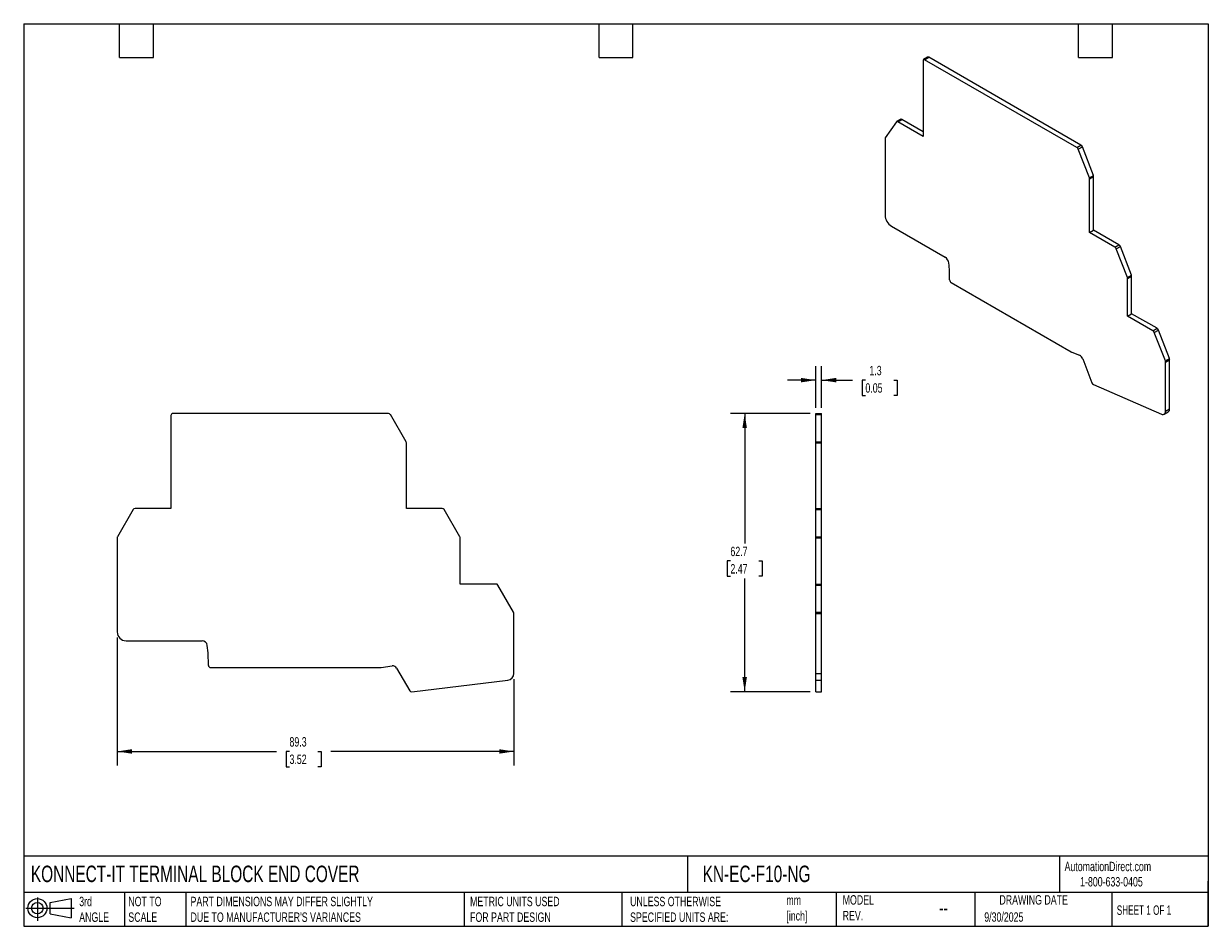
# Model space of a CAD drawing. Header units: millimetres. Extents: x 6 to 273, y 6 to 210.
import ezdxf

# ---------------------------------------------------------------- set-up
doc = ezdxf.new("R2010")
doc.units = ezdxf.units.MM
doc.linetypes.add('SLD-Solid', pattern=[0])
doc.layers.add('DIMENSIONS', color=140, linetype='SLD-Solid', lineweight=25)
doc.layers.add('TEXT', color=140, linetype='SLD-Solid', lineweight=25)
doc.layers.add('SLD-DEFPOINTS', color=7, linetype='Continuous')
doc.styles.add('SLDTEXTSTYLE0', font='TXT', dxfattribs={"width": 0.7})
doc.styles.add('SLDTEXTSTYLE1', font='TXT', dxfattribs={"width": 0.65})
doc.dimstyles.new('SLDDIMSTYLE0', dxfattribs={"dimtxt": 2.158008, "dimasz": 3.302, "dimexe": 0, "dimexo": 0.0625, "dimgap": 0.539502, "dimtad": 0, "dimtih": 1, "dimtoh": 1, "dimdec": 1, "dimrnd": 1e-09, "dimzin": 12, "dimdsep": 46, "dimtxsty": 'SLDTEXTSTYLE0', "dimsah": 1, "dimcen": 0.09, "dimadec": 0, "dimazin": 3, "dimtfac": 1, "dimtdec": 1, "dimtofl": 0, "dimtmove": 0, "dimatfit": 3, "dimfxl": 0, "dimfrac": 2, "dimtolj": 1, "dimtzin": 12, "dimarcsym": 0})
doc.dimstyles.new('SLDDIMSTYLE1', dxfattribs={"dimtxt": 2.158008, "dimasz": 3.302, "dimexe": 0, "dimexo": 0.0625, "dimgap": 0.539502, "dimtad": 0, "dimtih": 1, "dimtoh": 1, "dimdec": 1, "dimrnd": 1e-09, "dimzin": 12, "dimdsep": 46, "dimtxsty": 'SLDTEXTSTYLE0', "dimsah": 1, "dimcen": 0.09, "dimadec": 0, "dimazin": 3, "dimtfac": 1, "dimtdec": 1, "dimtmove": 0, "dimatfit": 0, "dimfxl": 0, "dimfrac": 2, "dimtolj": 1, "dimtzin": 12, "dimarcsym": 0})

# ---------------------------------------------------------------- blocks, each defined once
blk = doc.blocks.new('Block11')
at = {"color": 7, "linetype": 'SLD-Solid', "lineweight": 18}
for p, q in [((0, 2.88), (10.87, 2.88)), ((2.59, 5.31), (2.59, 0)), ((5.48, 4.17), (10.18, 5.03)), ((5.48, 1.6), (5.48, 4.17)), ((10.18, 5.03), (10.18, 0.73)), ((5.48, 1.6), (10.18, 0.73))]:
    blk.add_line(p, q, dxfattribs=at)
for radius in [2.15, 1.29]:
    blk.add_circle((2.59, 2.88), radius, dxfattribs=at)
blk = doc.blocks.new('Block12')
at = {"layer": 'SLD-DEFPOINTS'}
blk.add_blockref('Block11', (0, 0), dxfattribs=at)
blk = doc.blocks.new('_D')
at = {"layer": 'DIMENSIONS'}
for p, q in [((27.4, 71.35), (27.4, 42.54)), ((116.7, 61.99), (116.7, 42.54)), ((27.4, 45.71), (63.26, 45.71)), ((66.19, 45.71), (65.46, 45.71)), ((65.46, 45.71), (65.46, 42.28)), ((72.6, 45.71), (73.33, 45.71)), ((73.33, 45.71), (73.33, 42.28)), ((116.7, 45.71), (75.52, 45.71)), ((65.46, 42.28), (66.19, 42.28)), ((73.33, 42.28), (72.6, 42.28))]:
    blk.add_line(p, q, dxfattribs=at)
for points in [[(27.4, 45.71), (30.7, 45.21), (30.7, 46.22)], [(116.7, 45.71), (113.4, 46.22), (113.4, 45.21)]]:
    blk.add_solid(points, dxfattribs=at)
at = {"layer": 'DIMENSIONS', "char_height": 2.117, "attachment_point": 1, "style": 'SLDTEXTSTYLE0'}
for s, insert in [('89.3', (66.19, 48.93)), ('3.52', (66.19, 45.01))]:
    blk.add_mtext(s, dxfattribs=dict(at, insert=insert))
blk = doc.blocks.new('_D_1')
at = {"layer": 'DIMENSIONS'}
for p, q in [((184.67, 123.08), (184.67, 132.48)), ((185.97, 123.08), (185.97, 132.48)), ((184.67, 129.3), (178.32, 129.3)), ((185.97, 129.3), (192.93, 129.3)), ((195.85, 129.3), (195.13, 129.3)), ((195.13, 129.3), (195.13, 125.87)), ((202.27, 129.3), (202.99, 129.3)), ((202.99, 129.3), (202.99, 125.87)), ((195.13, 125.87), (195.85, 125.87)), ((202.99, 125.87), (202.27, 125.87))]:
    blk.add_line(p, q, dxfattribs=at)
for points in [[(184.67, 129.3), (181.36, 129.81), (181.36, 128.8)], [(185.97, 129.3), (189.27, 128.8), (189.27, 129.81)]]:
    blk.add_solid(points, dxfattribs=at)
at = {"layer": 'DIMENSIONS', "char_height": 2.117, "attachment_point": 1, "style": 'SLDTEXTSTYLE0'}
for s, insert in [('1.3', (196.75, 132.52)), ('0.05', (195.85, 128.6))]:
    blk.add_mtext(s, dxfattribs=dict(at, insert=insert))
blk = doc.blocks.new('_D_2')
at = {"layer": 'DIMENSIONS'}
for p, q in [((183.4, 121.81), (165.49, 121.81)), ((168.67, 121.81), (168.67, 92.5)), ((165.46, 88.59), (164.73, 88.59)), ((164.73, 88.59), (164.73, 85.16)), ((171.87, 88.59), (172.6, 88.59)), ((172.6, 88.59), (172.6, 85.16)), ((164.73, 85.16), (165.46, 85.16)), ((168.67, 59.13), (168.67, 84.68)), ((172.6, 85.16), (171.87, 85.16)), ((183.4, 59.13), (165.49, 59.13))]:
    blk.add_line(p, q, dxfattribs=at)
for points in [[(168.67, 121.81), (168.16, 118.51), (169.17, 118.51)], [(168.67, 59.13), (169.17, 62.44), (168.16, 62.44)]]:
    blk.add_solid(points, dxfattribs=at)
at = {"layer": 'DIMENSIONS', "char_height": 2.117, "attachment_point": 1, "style": 'SLDTEXTSTYLE0'}
for s, insert in [('62.7', (165.46, 91.8)), ('2.47', (165.46, 87.89))]:
    blk.add_mtext(s, dxfattribs=dict(at, insert=insert))

msp = doc.modelspace()

# ---------------------------------------------------------------- linework, layer by layer
for p, q in [((208.84, 201.25), (208.84, 184.18)), ((209.86, 202.01), (208.94, 201.48)), ((209.19, 201.45), (210.11, 201.98)), ((243.46, 181.67), (209.19, 201.45)), ((244.38, 182.2), (210.11, 201.98)), ((202.83, 187.45), (200.33, 183.89)), ((203.8, 188.03), (202.88, 187.5)), ((203.13, 187.48), (204.05, 188.01)), ((208.84, 184.18), (203.13, 187.48)), ((208.84, 185.24), (204.05, 188.01)), ((200.28, 183.72), (200.28, 166.43)), ((243.46, 181.67), (244.38, 182.2)), ((243.77, 181.29), (244.69, 181.82)), ((247.19, 175.38), (244.69, 181.82)), ((246.27, 174.85), (243.77, 181.29)), ((246.27, 174.85), (247.19, 175.38)), ((246.32, 174.62), (247.24, 175.15)), ((246.32, 162.55), (246.32, 174.62)), ((247.24, 163.08), (247.24, 175.15)), ((201.7, 163.98), (213.79, 157)), ((246.32, 162.55), (247.24, 163.08)), ((252.94, 159.79), (247.24, 163.08)), ((252.02, 159.25), (246.32, 162.55)), ((252.02, 159.25), (252.94, 159.79)), ((252.33, 158.87), (253.25, 159.4)), ((254.82, 152.44), (252.33, 158.87)), ((255.74, 152.97), (253.25, 159.4)), ((254.82, 152.44), (255.74, 152.97)), ((254.87, 152.2), (255.79, 152.74)), ((254.87, 143.73), (254.87, 152.2)), ((255.79, 144.26), (255.79, 152.74)), ((215.15, 151.27), (242.21, 135.66)), ((254.87, 143.73), (255.79, 144.26)), ((261.5, 140.97), (255.79, 144.26)), ((260.58, 140.43), (254.87, 143.73)), ((260.58, 140.43), (261.5, 140.97)), ((260.88, 140.05), (261.8, 140.58)), ((263.38, 133.62), (260.88, 140.05)), ((264.3, 134.15), (261.8, 140.58)), ((242.31, 135.61), (244.05, 134.9)), ((244.77, 134.09), (246.85, 128.73)), ((263.38, 133.62), (264.3, 134.15)), ((263.43, 133.38), (264.35, 133.91)), ((263.43, 122.34), (263.43, 133.38)), ((264.35, 122.87), (264.35, 133.91)), ((247.2, 128.33), (262.5, 121.66)), ((263.43, 122.34), (264.35, 122.87)), ((39.5, 121.31), (39.5, 100.41)), ((88.46, 121.81), (40, 121.81)), ((92.43, 115.45), (88.9, 121.56)), ((184.67, 121.81), (185.97, 121.81)), ((184.67, 121.56), (184.67, 121.81)), ((184.67, 121.56), (185.97, 121.56)), ((184.67, 115.45), (184.67, 121.56)), ((185.97, 121.56), (185.97, 121.81)), ((185.97, 115.45), (185.97, 121.56)), ((263.12, 121.65), (264.04, 122.18)), ((92.5, 100.41), (92.5, 115.2)), ((184.67, 115.45), (185.97, 115.45)), ((184.67, 115.2), (184.67, 115.45)), ((184.67, 115.2), (185.97, 115.2)), ((184.67, 100.41), (184.67, 115.2)), ((185.97, 115.2), (185.97, 115.45)), ((185.97, 100.41), (185.97, 115.2)), ((31, 100.16), (27.46, 94.05)), ((39.5, 100.41), (31.43, 100.41)), ((100.56, 100.41), (92.5, 100.41)), ((104.53, 94.05), (101, 100.16)), ((184.67, 100.41), (185.97, 100.41)), ((184.67, 100.16), (184.67, 100.41)), ((184.67, 100.16), (185.97, 100.16)), ((184.67, 94.05), (184.67, 100.16)), ((185.97, 100.16), (185.97, 100.41)), ((185.97, 94.05), (185.97, 100.16)), ((27.4, 93.8), (27.4, 72.62)), ((104.6, 83.41), (104.6, 93.8)), ((184.67, 94.05), (185.97, 94.05)), ((184.67, 93.8), (184.67, 94.05)), ((184.67, 93.8), (185.97, 93.8)), ((184.67, 83.41), (184.67, 93.8)), ((185.97, 93.8), (185.97, 94.05)), ((185.97, 83.41), (185.97, 93.8)), ((112.66, 83.41), (104.6, 83.41)), ((116.63, 77.05), (113.1, 83.16)), ((184.67, 83.41), (185.97, 83.41)), ((184.67, 83.16), (184.67, 83.41)), ((184.67, 83.16), (185.97, 83.16)), ((184.67, 77.05), (184.67, 83.16)), ((185.97, 83.16), (185.97, 83.41)), ((185.97, 77.05), (185.97, 83.16)), ((116.7, 63.26), (116.7, 76.8)), ((184.67, 77.05), (185.97, 77.05)), ((184.67, 76.8), (184.67, 77.05)), ((184.67, 76.8), (185.97, 76.8)), ((184.67, 63.26), (184.67, 76.8)), ((185.97, 76.8), (185.97, 77.05)), ((185.97, 63.26), (185.97, 76.8)), ((29.4, 70.62), (46.5, 70.62)), ((48.43, 64.58), (86.69, 64.58)), ((86.84, 64.59), (89.3, 64.96)), ((90.31, 64.47), (93.25, 59.38)), ((93.74, 59.13), (115.38, 61.78)), ((184.67, 61.78), (184.67, 63.26)), ((184.67, 63.26), (185.97, 63.26)), ((184.67, 61.78), (185.97, 61.78)), ((184.67, 59.13), (184.67, 61.78)), ((185.97, 61.78), (185.97, 63.26)), ((185.97, 59.13), (185.97, 61.78)), ((184.67, 59.13), (185.97, 59.13)), ((184.67, 59.13), (185.97, 59.13)), ((184.67, 59.13), (184.67, 59.13)), ((185.97, 59.13), (185.97, 59.13))]:
    msp.add_line(p, q)
at = {"flags": 128}
msp.add_lwpolyline([(262.5, 121.66), (262.68, 121.6), (262.86, 121.58), (263.02, 121.61), (263.16, 121.68), (263.28, 121.79), (263.36, 121.94), (263.41, 122.12), (263.43, 122.34)], dxfattribs=at)
for centre, radius, start, end in [((209.05, 201.28), 0.218, 50.7967, 189.214), ((209.97, 201.78), 0.251, 54.3824, 114.3071), ((203, 187.31), 0.22, 50.7518, 139.4672), ((203.91, 187.8), 0.253, 54.5328, 114.1568), ((200.59, 183.73), 0.307, 147.6508, 182.3515), ((243.05, 181.02), 0.767, 20.2271, 57.362), ((243.97, 181.55), 0.767, 20.2271, 57.362), ((245.67, 174.61), 0.651, 1.1082, 22.0212), ((246.58, 175.14), 0.651, 1.1082, 22.0212), ((203.35, 166.57), 3.07, 182.6055, 237.3945), ((251.61, 158.61), 0.767, 20.2271, 57.362), ((252.53, 159.14), 0.767, 20.2271, 57.362), ((212.78, 155.43), 1.87, 7.0433, 57.1413), ((183.55, 152.38), 31.26, 359.1153, 6.0216), ((254.22, 152.19), 0.651, 1.1082, 22.0212), ((255.14, 152.72), 0.651, 1.1082, 22.0212), ((215.57, 151.92), 0.766, 181.8808, 237.4535), ((260.16, 139.79), 0.767, 20.2271, 57.362), ((261.08, 140.32), 0.767, 20.2271, 57.362), ((242.63, 136.38), 0.839, 239.8497, 247.8277), ((243.41, 133.61), 1.45, 19.3945, 63.4209), ((262.78, 133.37), 0.651, 1.1082, 22.0212), ((263.7, 133.9), 0.651, 1.1082, 22.0212), ((247.54, 128.98), 0.732, 199.5719, 242.2743), ((263.6, 122.79), 0.749, 305.4525, 5.8596), ((40, 121.31), 0.5, 90, 180), ((88.46, 121.31), 0.5, 30, 90), ((92, 115.2), 0.5, 360, 30), ((31.43, 99.91), 0.5, 90, 150), ((100.56, 99.91), 0.5, 30, 90), ((27.9, 93.8), 0.5, 150, 180), ((104.1, 93.8), 0.5, 360, 30), ((112.66, 82.91), 0.5, 30, 90), ((116.2, 76.8), 0.5, 0, 30), ((29.4, 72.62), 2, 180, 270), ((46.5, 69.42), 1.2, 7.241, 90), ((17.23, 65.7), 30.7, 358.847, 7.241), ((48.43, 65.08), 0.5, 178.847, 270), ((86.69, 65.58), 1, 270, 278.5249), ((89.45, 63.97), 1, 29.9999, 98.5249), ((115.2, 63.26), 1.5, 276.9635, 0), ((93.68, 59.63), 0.5, 209.9999, 276.9635)]:
    msp.add_arc(centre, radius, start, end)
at = {"layer": 'TEXT'}
for p, q in [((6.35, 209.55), (273.05, 209.55)), ((6.35, 209.55), (6.35, 6.35)), ((27.94, 201.93), (27.94, 209.55)), ((35.56, 201.93), (35.56, 209.55)), ((135.89, 201.93), (135.89, 209.55)), ((143.51, 201.93), (143.51, 209.55)), ((243.84, 201.93), (243.84, 209.55)), ((251.46, 201.93), (251.46, 209.55)), ((273.05, 209.55), (273.05, 6.35)), ((27.94, 201.93), (35.56, 201.93)), ((135.89, 201.93), (143.51, 201.93)), ((243.84, 201.93), (251.46, 201.93)), ((273.05, 22.13), (6.35, 22.13)), ((155.76, 22.13), (155.76, 13.97)), ((239.58, 22.13), (239.58, 13.97)), ((273.05, 6.35), (273.05, 16.51)), ((273.05, 13.97), (6.35, 13.97)), ((29.04, 13.97), (29.04, 6.35)), ((42.84, 13.97), (42.84, 6.35)), ((105.48, 13.97), (105.48, 6.35)), ((141, 13.97), (141, 6.35)), ((189.3, 13.97), (189.3, 6.35)), ((220.47, 13.97), (220.47, 6.35)), ((251.35, 13.97), (251.35, 6.35)), ((6.35, 6.35), (273.05, 6.35))]:
    msp.add_line(p, q, dxfattribs=at)

# ---------------------------------------------------------------- block references
at = {"layer": 'SLD-DEFPOINTS'}
msp.add_blockref('Block12', (6.84, 7.55), dxfattribs=at)

# ---------------------------------------------------------------- texts
at = {"layer": 'TEXT'}
for s, insert, char_height, attachment_point, style in [('KONNECT-IT TERMINAL BLOCK END COVER', (7.97, 20.01), 3.7042, 1, 'SLDTEXTSTYLE0'), ('KN-EC-F10-NG', (159.21, 20.01), 3.7042, 1, 'SLDTEXTSTYLE0'), ('AutomationDirect.com', (240.69, 20.88), 2.1167, 1, 'SLDTEXTSTYLE0'), ('1-800-633-0405', (244.19, 17.44), 2.1167, 1, 'SLDTEXTSTYLE0'), ('MODEL ^JREV.', (190.73, 13.36), 2.1167, 1, 'SLDTEXTSTYLE0'), ('DRAWING DATE', (233.73, 13.36), 2.1167, 2, 'SLDTEXTSTYLE0'), ('3rd^JANGLE', (18.85, 13), 2.117, 1, 'SLDTEXTSTYLE0'), ('NOT TO^JSCALE', (29.91, 13), 2.1167, 1, 'SLDTEXTSTYLE0'), ("PART DIMENSIONS MAY DIFFER SLIGHTLY ^JDUE TO MANUFACTURER'S VARIANCES", (43.91, 13), 2.1167, 1, 'SLDTEXTSTYLE0'), ('METRIC UNITS USED ^JFOR PART DESIGN', (106.85, 13), 2.1167, 1, 'SLDTEXTSTYLE0'), ('UNLESS OTHERWISE ^JSPECIFIED UNITS ARE:', (142.87, 13), 2.1167, 1, 'SLDTEXTSTYLE0'), ('mm^J[inch]', (178.06, 13.3), 2.117, 1, 'SLDTEXTSTYLE0'), ('SHEET 1 OF 1', (252.44, 11.05), 2.1167, 1, 'SLDTEXTSTYLE1'), ('--', (212.43, 12.11), 3.175, 1, 'SLDTEXTSTYLE0'), ('9/30/2025', (222.61, 9.5), 2.117, 1, 'SLDTEXTSTYLE0')]:
    msp.add_mtext(s, dxfattribs=dict(at, insert=insert, char_height=char_height, attachment_point=attachment_point, style=style))

# ---------------------------------------------------------------- dimensions: what is measured, and where the dimension line sits
at = {"layer": 'DIMENSIONS'}
for base, p1, p2, dimstyle, picture, middle in [((185.97, 129.3), (184.67, 121.81), (185.97, 121.81), 'SLDDIMSTYLE1', '_D_1', (199.06, 129.3)), ((27.4, 45.71), (116.7, 63.26), (27.4, 72.62), 'SLDDIMSTYLE0', '_D', (69.39, 45.71))]:
    dim = msp.add_linear_dim(base=base, p1=p1, p2=p2, dimstyle=dimstyle, dxfattribs=at)
    dim.commit()
    dim.dimension.update_dxf_attribs({"geometry": picture, "text_midpoint": middle, "dimtype": 160})
dim = msp.add_linear_dim(base=(168.67, 59.13), p1=(184.67, 121.81), p2=(184.67, 59.13), angle=90, dimstyle='SLDDIMSTYLE0', dxfattribs=at)
dim.commit()
dim.dimension.update_dxf_attribs({"geometry": '_D_2', "text_midpoint": (168.67, 88.59), "dimtype": 160})

doc.saveas('drawing.dxf')
